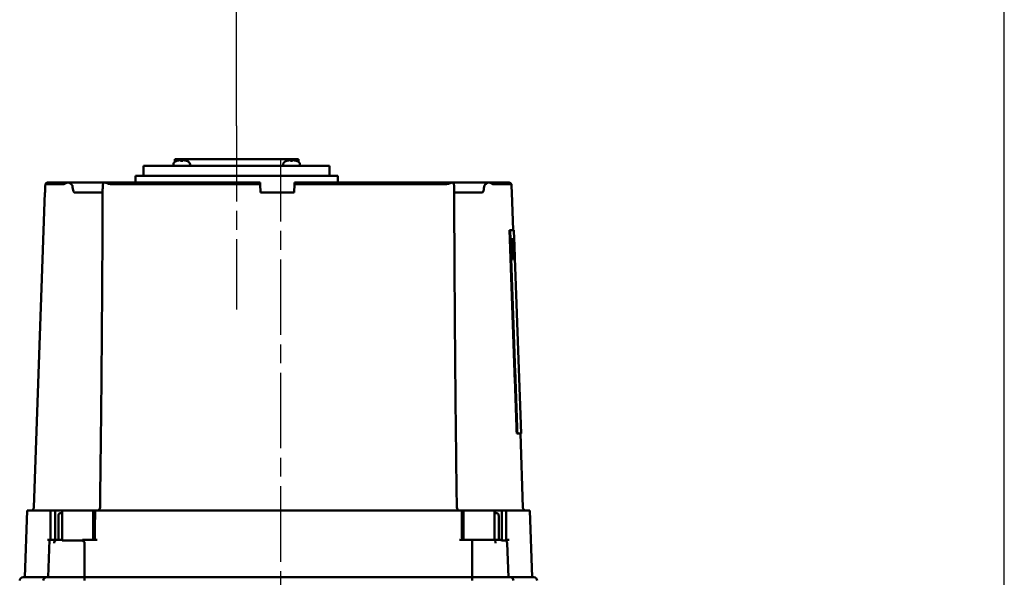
# Model space of a CAD drawing. Header units: millimetres. Extents: x -4631 to 9712, y -389 to 1491.
# Tile 20 of 33: x 459 to 754, y 827 to 994. Entities that reach past the tile are written whole.
import ezdxf

# ---------------------------------------------------------------- set-up
doc = ezdxf.new("R2010")
doc.units = ezdxf.units.MM
doc.header["$LTSCALE"] = 4
doc.linetypes.add('CHAIN', pattern=[0.7087, 0.4724, -0.0591, 0.1181, -0.0591])
for name, color, linetype, lineweight in [('Видимый контур (ГОСТ)', 7, 'Continuous', 50), ('Осевая линия (ГОСТ)', 7, 'Continuous', 25), ('Размер (ГОСТ)', 7, 'Continuous', 25)]:
    doc.layers.add(name, color=color, linetype=linetype, lineweight=lineweight)
doc.styles.add('Обычный текст (ГОСТ)', font='GOST Common Italic.ttf')
doc.dimstyles.new('Обычный (ГОСТ)', dxfattribs={"dimscale": 4, "dimtxt": 3.5, "dimasz": 3.5, "dimexe": 1, "dimexo": 0, "dimgap": 0.5, "dimtad": 1, "dimtxsty": 'Обычный текст (ГОСТ)', "dimblk": 'Filled-1', "dimcen": 0.09, "dimdle": 15, "dimclrd": 256, "dimclre": 256, "dimclrt": 256, "dimazin": 2, "dimtfac": 0.714286, "dimtdec": 3, "dimtmove": 0, "dimatfit": 3, "dimfxl": 1, "dimtolj": 1, "dimlwd": 25, "dimlwe": 25, "dimarcsym": 0})

# ---------------------------------------------------------------- blocks, each defined once
blk = doc.blocks.new('Filled-1')
at = {"color": 0}
for p, q in [((0, 0), (-1, 0.143)), ((-1, 0.143), (-1, -0.143)), ((-1, 0), (0, 0)), ((-1, -0.143), (0, 0))]:
    blk.add_line(p, q, dxfattribs=at)
at = {"color": 0, "flags": 128}
blk.add_lwpolyline([(-1, -0.143), (0, 0), (-1, 0.143), (-1, -0.143)], dxfattribs=at)
at = {"color": 0}
blk.add_solid([(-1, -0.143), (0, 0), (-1, 0.143), (-1, -0.143)], dxfattribs=at)
blk = doc.blocks.new('*D11')
at = {"layer": 'Defpoints', "color": 0, "linetype": 'Continuous', "transparency": 16777216}
for p in [(524.11, 1022.63), (524.11, 962.63), (454.11, 833.12)]:
    blk.add_point(p, dxfattribs=at)
at = {"layer": 'Размер (ГОСТ)', "linetype": 'Continuous', "lineweight": 25, "transparency": 16777216}
for p, q in [((454.11, 833.12), (454.11, 1026.63)), ((524.11, 962.63), (524.11, 1026.63)), ((468.11, 1022.63), (510.11, 1022.63))]:
    blk.add_line(p, q, dxfattribs=at)
at = {"layer": 'Размер (ГОСТ)', "linetype": 'Continuous', "lineweight": 25, "transparency": 16777216, "xscale": 14, "yscale": 14, "zscale": 14, "rotation": 180}
blk.add_blockref('Filled-1', (454.11, 1022.63), dxfattribs=at)
at = {"layer": 'Размер (ГОСТ)', "linetype": 'Continuous', "lineweight": 25, "transparency": 16777216, "xscale": 14, "yscale": 14, "zscale": 14}
blk.add_blockref('Filled-1', (524.11, 1022.63), dxfattribs=at)
at = {"layer": 'Размер (ГОСТ)', "linetype": 'Continuous', "lineweight": 25, "transparency": 16777216, "insert": (480.74, 1038.81), "char_height": 14, "attachment_point": 1, "style": 'Обычный текст (ГОСТ)'}
blk.add_mtext('\\A1;70', dxfattribs=at)
blk = doc.blocks.new('*D12')
at = {"layer": 'Defpoints', "color": 0, "linetype": 'Continuous', "transparency": 16777216}
for p in [(754.11, 1022.63), (524.11, 962.63), (754.11, 822.29)]:
    blk.add_point(p, dxfattribs=at)
at = {"layer": 'Размер (ГОСТ)', "linetype": 'Continuous', "lineweight": 25, "transparency": 16777216}
for p, q in [((524.11, 962.63), (524.11, 1026.63)), ((754.11, 822.29), (754.11, 1026.63)), ((538.11, 1022.63), (740.11, 1022.63))]:
    blk.add_line(p, q, dxfattribs=at)
at = {"layer": 'Размер (ГОСТ)', "linetype": 'Continuous', "lineweight": 25, "transparency": 16777216, "xscale": 14, "yscale": 14, "zscale": 14, "rotation": 180}
blk.add_blockref('Filled-1', (524.11, 1022.63), dxfattribs=at)
at = {"layer": 'Размер (ГОСТ)', "linetype": 'Continuous', "lineweight": 25, "transparency": 16777216, "xscale": 14, "yscale": 14, "zscale": 14}
blk.add_blockref('Filled-1', (754.11, 1022.63), dxfattribs=at)
at = {"layer": 'Размер (ГОСТ)', "linetype": 'Continuous', "lineweight": 25, "transparency": 16777216, "insert": (624.24, 1038.63), "char_height": 14, "attachment_point": 1, "style": 'Обычный текст (ГОСТ)'}
blk.add_mtext('\\A1;230', dxfattribs=at)

msp = doc.modelspace()

# ---------------------------------------------------------------- linework, layer by layer
at = {"layer": 'Видимый контур (ГОСТ)'}
for p, q in [((551.984, 950.629), (496.245, 950.629)), ((496.245, 947.629), (496.245, 950.629)), ((505.164, 951.03), (505.164, 950.629)), ((542.669, 952.629), (505.56, 952.629)), ((505.56, 951.827), (505.56, 952.629)), ((506.262, 952.137), (506.248, 952.137)), ((507.99, 952.137), (507.338, 952.137)), ((507.406, 952.351), (507.424, 952.137)), ((507.922, 952.351), (507.904, 952.137)), ((509.08, 952.137), (509.065, 952.137)), ((510.164, 951.03), (510.164, 950.629)), ((538.065, 951.03), (538.065, 950.629)), ((539.164, 952.137), (539.15, 952.137)), ((540.891, 952.137), (540.239, 952.137)), ((540.307, 952.351), (540.326, 952.137)), ((540.824, 952.351), (540.805, 952.137)), ((541.981, 952.137), (541.967, 952.137)), ((542.669, 951.827), (542.669, 952.629)), ((543.065, 951.03), (543.065, 950.629)), ((551.984, 947.629), (551.984, 950.629)), ((554.413, 947.629), (493.816, 947.629)), ((493.816, 945.629), (493.816, 947.629)), ((554.413, 945.629), (554.413, 947.629)), ((472.446, 945.167), (466.809, 945.167)), ((467.652, 945.629), (473.676, 945.629)), ((484.744, 945.629), (473.676, 945.629)), ((484.744, 945.629), (531.156, 945.629)), ((531.18, 945.167), (486.301, 945.167)), ((531.18, 945.167), (531.156, 945.629)), ((531.313, 942.629), (531.18, 945.167)), ((541.313, 942.629), (541.446, 945.167)), ((541.471, 945.629), (541.446, 945.167)), ((586.962, 945.167), (541.446, 945.167)), ((541.471, 945.629), (588.519, 945.629)), ((599.588, 945.629), (588.519, 945.629)), ((599.588, 945.629), (605.611, 945.629)), ((606.455, 945.167), (600.817, 945.167)), ((466.661, 942.629), (463.364, 848.194)), ((466.717, 942.629), (466.661, 942.629)), ((475.538, 942.629), (483.965, 942.629)), ((541.313, 942.629), (531.313, 942.629)), ((589.298, 942.629), (597.725, 942.629)), ((606.602, 942.629), (606.546, 942.629)), ((606.602, 942.629), (606.995, 931.369)), ((606.083, 931.369), (605.882, 931.369)), ((606.083, 931.369), (607.195, 931.369)), ((607.195, 931.369), (609.327, 870.318)), ((606.638, 928.592), (606.573, 928.592)), ((606.863, 928.592), (606.811, 928.592)), ((606.872, 927.554), (606.831, 927.554)), ((607.04, 928.592), (607.001, 928.592)), ((607.166, 928.592), (607.131, 928.592)), ((607.177, 927.762), (607.149, 927.762)), ((607.267, 928.592), (607.239, 928.592)), ((607.452, 922.492), (607.239, 928.592)), ((607.279, 927.89), (607.263, 927.89)), ((607.279, 927.89), (607.36, 925.596)), ((607.279, 927.89), (607.293, 927.89)), ((606.905, 923.535), (606.85, 923.535)), ((607.115, 923.476), (607.076, 923.476)), ((607.242, 924.89), (607.209, 924.89)), ((607.257, 924.197), (607.223, 924.197)), ((607.309, 924.89), (607.242, 924.89)), ((607.257, 924.197), (607.34, 924.197)), ((607.36, 925.596), (607.343, 925.596)), ((607.4, 925.147), (607.359, 925.147)), ((607.371, 925.596), (607.36, 925.596)), ((607.383, 924.919), (607.367, 924.919)), ((607.383, 924.919), (607.398, 924.919)), ((607.383, 924.919), (607.468, 922.492)), ((606.906, 922.492), (606.969, 922.492)), ((607.125, 922.492), (607.176, 922.492)), ((607.257, 922.492), (607.294, 922.492)), ((607.416, 922.492), (607.438, 922.492)), ((607.452, 922.492), (607.468, 922.492)), ((607.502, 922.492), (607.505, 922.492)), ((608.225, 870.318), (608.024, 870.318)), ((609.327, 870.318), (608.225, 870.318)), ((609.127, 870.318), (609.899, 848.194)), ((461.33, 847.229), (460.632, 827.229)), ((461.33, 847.229), (467.779, 847.229)), ((468.401, 847.229), (467.779, 847.229)), ((468.401, 847.229), (469.731, 847.229)), ((468.401, 847.229), (468.401, 838.479)), ((469.731, 847.229), (471.843, 847.229)), ((469.731, 847.229), (469.731, 838.479)), ((471.843, 847.229), (471.858, 847.229)), ((471.843, 847.229), (471.843, 846.479)), ((471.858, 847.229), (471.858, 838.23)), ((471.858, 847.229), (481.144, 847.229)), ((481.71, 847.229), (481.144, 847.229)), ((481.144, 847.229), (481.144, 838.479)), ((482.475, 847.229), (481.71, 847.229)), ((482.475, 847.229), (590.788, 847.229)), ((591.553, 847.229), (590.788, 847.229)), ((592.119, 847.229), (591.553, 847.229)), ((592.119, 847.229), (601.418, 847.229)), ((592.119, 847.229), (592.119, 838.479)), ((601.418, 847.229), (601.568, 847.229)), ((601.418, 847.229), (601.418, 838.479)), ((601.568, 847.229), (603.54, 847.229)), ((601.568, 847.229), (601.568, 846.479)), ((603.54, 847.229), (603.54, 838.23)), ((603.54, 847.229), (604.862, 847.229)), ((605.484, 847.229), (604.862, 847.229)), ((604.862, 847.229), (604.862, 838.23)), ((605.484, 847.229), (611.933, 847.229)), ((611.933, 847.229), (612.632, 827.229)), ((470.709, 838.479), (470.709, 845.679)), ((471.312, 846.479), (471.858, 846.479)), ((601.418, 846.479), (602.07, 846.479)), ((602.635, 845.679), (602.635, 838.479)), ((468.096, 838.479), (467.488, 838.479)), ((468.096, 838.479), (467.703, 827.229)), ((468.096, 838.479), (469.503, 838.479)), ((469.503, 838.479), (469.477, 837.514)), ((469.731, 838.479), (469.503, 838.479)), ((470.227, 838.479), (471.858, 838.479)), ((477.943, 838.23), (471.858, 838.23)), ((482.377, 838.479), (477.962, 838.479)), ((594.704, 838.479), (590.886, 838.479)), ((594.704, 838.479), (601.625, 838.479)), ((601.625, 838.479), (603.082, 838.479)), ((601.625, 838.479), (601.648, 837.514)), ((604.862, 838.23), (603.54, 838.23)), ((605.775, 838.479), (604.862, 838.479)), ((605.201, 837.514), (605.561, 827.229)), ((460.132, 827.229), (467.203, 827.229)), ((467.203, 827.229), (478.572, 827.229)), ((478.572, 827.229), (594.691, 827.229)), ((594.691, 827.229), (606.061, 827.229)), ((606.061, 827.229), (613.132, 827.229))]:
    msp.add_line(p, q, dxfattribs=at)
for centre, radius, start, end in [((506.164, 951.029), 1, 116.26077, 179.99), ((507.664, 947.989), 4.39, 109.45641, 116.26077), ((506.248, 951.997), 0.14, 90, 109.45641), ((509.08, 951.997), 0.14, 70.54359, 90), ((507.664, 947.989), 4.39, 63.73923, 70.54359), ((509.164, 951.029), 1, 0.01, 63.73923), ((539.065, 951.029), 1, 116.26077, 179.99), ((540.565, 947.989), 4.39, 109.45641, 116.26077), ((539.15, 951.997), 0.14, 90, 109.45641), ((541.981, 951.997), 0.14, 70.54359, 90), ((540.565, 947.989), 4.39, 63.73923, 70.54359), ((542.065, 951.029), 1, 0.01, 63.73923), ((462.364, 848.229), 1, 270, 358), ((482.186, 848.229), 1, 270, 359.22518), ((591.077, 848.229), 1, 180.77482, 270), ((610.899, 848.229), 1, 182, 270), ((604.202, 837.479), 1, 2, 48.69006), ((460.132, 826.229), 1, 90, 180), ((467.203, 826.229), 1, 90, 180), ((606.061, 826.229), 1, 0, 90), ((613.132, 826.229), 1, 0, 90)]:
    msp.add_arc(centre, radius, start, end, dxfattribs=at)
for centre, major_axis, ratio, start_param, end_param in [((507.649, 948.003), (3.046, 3.157), 0.9920917, 0.8679292, 1.1001315), ((507.825, 948.003), (-0.384, 4.37), 0.0903208, 0.096395, 0.3285973), ((507.503, 948.003), (0.384, 4.37), 0.0903208, 5.954588, 6.1867903), ((507.679, 948.003), (3.046, -3.157), 0.9920917, 2.0414611, 2.2736634), ((540.551, 948.003), (3.046, 3.157), 0.9920917, 0.8679292, 1.1001315), ((540.726, 948.003), (-0.384, 4.37), 0.0903208, 0.096395, 0.3285973), ((540.404, 948.003), (0.384, 4.37), 0.0903208, 5.954588, 6.1867903), ((540.58, 948.003), (3.046, -3.157), 0.9920917, 2.0414611, 2.2736634), ((691.944, -4380.533), (0, 7845.621), 0.0390783, 0.824653, 0.8250934), ((381.319, -4380.533), (0, 7845.621), 0.0390783, 5.4580919, 5.4585323), ((381.319, 733.27), (0, 911.96), 0.2528675, 4.9213969, 4.9282396), ((381.319, 719.115), (0, 962.313), 0.2398959, 4.9264458, 4.9318267), ((381.319, 851.786), (0, 950.871), 0.2379201, 4.7879169, 4.7932515), ((381.319, 728.856), (0, 972.182), 0.2370552, 4.9139395, 4.9193139), ((381.319, 847.043), (0, 960.297), 0.2357085, 4.7910384, 4.796327), ((381.319, 733.716), (0, 949.661), 0.2426169, 4.9125043, 4.9179461), ((381.319, 836.089), (0, 960.427), 0.2360786, 4.8035025, 4.8088532), ((381.319, 844.388), (0, 911.223), 0.2487766, 4.7982073, 4.8049283), ((381.319, 884.016), (0, 674.932), 0.3353015, 4.7694279, 4.778483), ((381.319, 835.785), (0, 679.928), 0.3353015, 4.8402617, 4.8493125), ((381.319, 829.097), (0, 697.953), 0.3268836, 4.8500712, 4.8542267), ((381.319, 878.051), (0, 696.399), 0.3251525, 4.7796983, 4.7838324), ((381.319, 877.139), (0, 701.612), 0.322754, 4.7770752, 4.7795112), ((381.319, 826.904), (0, 707.016), 0.322754, 4.8480037, 4.8504386), ((381.319, 908.384), (0, 285.383), 0.7935293, 4.7618461, 4.7703633), ((381.319, 910.422), (0, 277.194), 0.8167585, 4.7559469, 4.7655346)]:
    msp.add_ellipse(centre, major_axis=major_axis, ratio=ratio, start_param=start_param, end_param=end_param, dxfattribs=at)
for points, knots in [([(507.229, 952.35), (507.249, 952.352), (507.271, 952.354), (507.312, 952.357), (507.331, 952.358), (507.362, 952.358), (507.377, 952.358), (507.397, 952.356), (507.403, 952.355), (507.406, 952.352), (507.406, 952.351), (507.405, 952.35)], [0, 0, 0, 0, 0.006105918, 0.006105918, 0.012211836, 0.012211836, 0.018306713, 0.018306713, 0.02440159, 0.02440159, 0.027283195, 0.027283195, 0.027283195, 0.027283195]), ([(507.923, 952.35), (507.921, 952.352), (507.923, 952.354), (507.937, 952.357), (507.947, 952.358), (507.973, 952.358), (507.99, 952.358), (508.028, 952.356), (508.05, 952.355), (508.079, 952.352), (508.089, 952.351), (508.099, 952.35)], [0, 0, 0, 0, 0.006108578, 0.006108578, 0.012217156, 0.012217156, 0.018309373, 0.018309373, 0.02440159, 0.02440159, 0.027283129, 0.027283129, 0.027283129, 0.027283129]), ([(540.13, 952.35), (540.15, 952.352), (540.172, 952.354), (540.213, 952.357), (540.232, 952.358), (540.264, 952.358), (540.278, 952.358), (540.298, 952.356), (540.304, 952.355), (540.307, 952.352), (540.307, 952.351), (540.306, 952.35)], [0, 0, 0, 0, 0.006105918, 0.006105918, 0.012211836, 0.012211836, 0.018306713, 0.018306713, 0.02440159, 0.02440159, 0.027283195, 0.027283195, 0.027283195, 0.027283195]), ([(540.824, 952.35), (540.822, 952.352), (540.825, 952.354), (540.838, 952.357), (540.849, 952.358), (540.875, 952.358), (540.892, 952.358), (540.93, 952.356), (540.951, 952.355), (540.981, 952.352), (540.99, 952.351), (541, 952.35)], [0, 0, 0, 0, 0.006108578, 0.006108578, 0.012217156, 0.012217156, 0.018309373, 0.018309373, 0.02440159, 0.02440159, 0.027283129, 0.027283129, 0.027283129, 0.027283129]), ([(467.652, 945.629), (467.529, 945.629), (467.384, 945.6), (467.155, 945.506), (467.032, 945.424), (466.897, 945.288), (466.85, 945.229), (466.809, 945.167)], [0.44459589, 0.44459589, 0.44459589, 0.44459589, 0.481619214, 0.481619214, 0.518686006, 0.518686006, 0.539173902, 0.539173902, 0.539173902, 0.539173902]), ([(473.58, 945.621), (473.482, 945.61), (473.385, 945.591), (473.073, 945.501), (472.897, 945.408), (472.689, 945.284), (472.627, 945.244), (472.522, 945.185), (472.479, 945.167), (472.446, 945.167)], [0.13924742, 0.13924742, 0.13924742, 0.13924742, 0.17358862, 0.17358862, 0.25091913, 0.25091913, 0.29088897, 0.29088897, 0.33015942, 0.33015942, 0.33015942, 0.33015942]), ([(473.58, 945.621), (473.611, 945.626), (473.641, 945.629), (473.673, 945.629), (473.675, 945.629), (473.676, 945.629)], [0.161738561, 0.161738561, 0.161738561, 0.161738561, 0.17775621, 0.17775621, 0.178319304, 0.178319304, 0.178319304, 0.178319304]), ([(474.905, 944.682), (474.9, 944.723), (474.886, 944.762), (474.845, 944.845), (474.815, 944.889), (474.722, 945.003), (474.642, 945.078), (474.399, 945.274), (474.199, 945.403), (473.85, 945.559), (473.712, 945.603), (473.58, 945.621)], [0.0000155, 0.0000155, 0.0000155, 0.0000155, 0.01243753, 0.01243753, 0.02798789, 0.02798789, 0.05721604, 0.05721604, 0.10680578, 0.10680578, 0.13889955, 0.13889955, 0.13889955, 0.13889955]), ([(475.538, 942.629), (475.523, 942.629), (475.508, 942.632), (475.476, 942.645), (475.46, 942.656), (475.418, 942.692), (475.394, 942.722), (475.324, 942.829), (475.281, 942.932), (475.106, 943.43), (474.993, 944.062), (474.905, 944.682)], [0, 0, 0, 0, 0.00455788, 0.00455788, 0.01036673, 0.01036673, 0.02110387, 0.02110387, 0.04882238, 0.04882238, 0.15781205, 0.15781205, 0.15781205, 0.15781205]), ([(484.005, 944.682), (483.989, 944.164), (483.974, 943.573), (483.967, 943.071), (483.966, 942.986), (483.966, 942.911)], [0.00046437, 0.00046437, 0.00046437, 0.00046437, 0.15724896, 0.15724896, 0.19039159, 0.19039159, 0.19039159, 0.19039159]), ([(484.578, 945.621), (484.483, 945.604), (484.4, 945.563), (484.245, 945.44), (484.177, 945.35), (484.098, 945.187), (484.074, 945.122), (484.045, 945.012), (484.035, 944.969), (484.023, 944.896), (484.019, 944.867), (484.013, 944.819), (484.012, 944.8), (484.007, 944.748), (484.006, 944.716), (484.005, 944.682)], [0.17512103, 0.17512103, 0.17512103, 0.17512103, 0.22225664, 0.22225664, 0.27832413, 0.27832413, 0.30987938, 0.30987938, 0.32787114, 0.32787114, 0.33854906, 0.33854906, 0.34514732, 0.34514732, 0.35559515, 0.35559515, 0.35559515, 0.35559515]), ([(484.744, 945.629), (484.743, 945.629), (484.741, 945.629), (484.685, 945.629), (484.632, 945.626), (484.578, 945.621)], [-0.00065039, -0.00065039, -0.00065039, -0.00065039, 0, 0, 0.018498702, 0.018498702, 0.018498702, 0.018498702]), ([(486.301, 945.167), (486.176, 945.167), (485.987, 945.183), (485.459, 945.332), (485.182, 945.448), (484.794, 945.576), (484.678, 945.607), (484.578, 945.621)], [0, 0, 0, 0, 0.03867243, 0.03867243, 0.08104669, 0.08104669, 0.10339071, 0.10339071, 0.10339071, 0.10339071]), ([(588.685, 945.621), (588.611, 945.61), (588.529, 945.591), (588.228, 945.501), (587.998, 945.408), (587.636, 945.284), (587.506, 945.244), (587.24, 945.185), (587.104, 945.167), (586.962, 945.167)], [0.1392474, 0.1392474, 0.1392474, 0.1392474, 0.17358867, 0.17358867, 0.25091917, 0.25091917, 0.29088901, 0.29088901, 0.33015946, 0.33015946, 0.33015946, 0.33015946]), ([(588.519, 945.629), (588.521, 945.629), (588.522, 945.629), (588.578, 945.629), (588.631, 945.626), (588.685, 945.621)], [-0.000649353, -0.000649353, -0.000649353, -0.000649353, 0, 0, 0.018499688, 0.018499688, 0.018499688, 0.018499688]), ([(589.258, 944.682), (589.257, 944.723), (589.255, 944.762), (589.247, 944.845), (589.242, 944.889), (589.222, 945.003), (589.204, 945.078), (589.132, 945.274), (589.059, 945.403), (588.872, 945.559), (588.785, 945.603), (588.685, 945.621)], [0.0000155, 0.0000155, 0.0000155, 0.0000155, 0.01243755, 0.01243755, 0.02798792, 0.02798792, 0.05721611, 0.05721611, 0.10680589, 0.10680589, 0.13889959, 0.13889959, 0.13889959, 0.13889959]), ([(589.297, 942.911), (589.297, 942.951), (589.297, 942.992), (589.293, 943.43), (589.277, 944.062), (589.258, 944.682)], [0.03758149, 0.03758149, 0.03758149, 0.03758149, 0.04882239, 0.04882239, 0.15780789, 0.15780789, 0.15780789, 0.15780789]), ([(598.358, 944.682), (598.284, 944.164), (598.184, 943.573), (598.012, 943.005), (597.958, 942.862), (597.871, 942.724), (597.843, 942.688), (597.798, 942.652), (597.784, 942.644), (597.754, 942.632), (597.74, 942.629), (597.725, 942.629)], [0.00052296, 0.00052296, 0.00052296, 0.00052296, 0.15729125, 0.15729125, 0.2152241, 0.2152241, 0.2378413, 0.2378413, 0.24711178, 0.24711178, 0.25545778, 0.25545778, 0.25545778, 0.25545778]), ([(599.683, 945.621), (599.558, 945.604), (599.427, 945.563), (599.143, 945.44), (598.984, 945.35), (598.755, 945.187), (598.672, 945.122), (598.555, 945.012), (598.513, 944.969), (598.455, 944.896), (598.434, 944.867), (598.405, 944.819), (598.395, 944.8), (598.373, 944.748), (598.363, 944.716), (598.358, 944.682)], [0.17512101, 0.17512101, 0.17512101, 0.17512101, 0.22225662, 0.22225662, 0.27832413, 0.27832413, 0.30987939, 0.30987939, 0.32787115, 0.32787115, 0.33854908, 0.33854908, 0.34514734, 0.34514734, 0.35559517, 0.35559517, 0.35559517, 0.35559517]), ([(599.588, 945.629), (599.589, 945.629), (599.59, 945.629), (599.622, 945.629), (599.652, 945.626), (599.683, 945.621)], [-0.00065039, -0.00065039, -0.00065039, -0.00065039, 0, 0, 0.01849867, 0.01849867, 0.01849867, 0.01849867]), ([(600.817, 945.167), (600.788, 945.167), (600.739, 945.183), (600.495, 945.332), (600.314, 945.448), (599.948, 945.576), (599.816, 945.607), (599.683, 945.621)], [0, 0, 0, 0, 0.03867244, 0.03867244, 0.08104671, 0.08104671, 0.10339073, 0.10339073, 0.10339073, 0.10339073]), ([(606.455, 945.167), (606.413, 945.229), (606.367, 945.288), (606.231, 945.424), (606.108, 945.506), (605.88, 945.6), (605.734, 945.629), (605.611, 945.629)], [0.053694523, 0.053694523, 0.053694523, 0.053694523, 0.074182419, 0.074182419, 0.111249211, 0.111249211, 0.148272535, 0.148272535, 0.148272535, 0.148272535]), ([(483.186, 848.216), (483.271, 854.529), (483.35, 860.842), (483.493, 873.468), (483.558, 879.781), (483.676, 892.407), (483.728, 898.72), (483.818, 911.346), (483.857, 917.659), (483.921, 930.285), (483.947, 936.598), (483.966, 942.911)], [0.3950659, 0.3950659, 0.3950659, 0.3950659, 2.2907727, 2.2907727, 4.1864795, 4.1864795, 6.0821864, 6.0821864, 7.9778932, 7.9778932, 9.8736, 9.8736, 9.8736, 9.8736]), ([(589.297, 942.911), (589.316, 936.598), (589.342, 930.285), (589.406, 917.659), (589.445, 911.346), (589.536, 898.72), (589.588, 892.407), (589.705, 879.781), (589.77, 873.468), (589.914, 860.842), (589.992, 854.529), (590.077, 848.216)], [0.5162918, 0.5162918, 0.5162918, 0.5162918, 2.4119986, 2.4119986, 4.3077054, 4.3077054, 6.2034122, 6.2034122, 8.099119, 8.099119, 9.9948258, 9.9948258, 9.9948258, 9.9948258]), ([(607.267, 928.592), (607.27, 928.592), (607.273, 928.586), (607.278, 928.561), (607.279, 928.55), (607.281, 928.527), (607.284, 928.505), (607.29, 928.397), (607.293, 928.339), (607.296, 928.271)], [0, 0, 0, 0, 0.05963578, 0.05963578, 0.0857056, 0.0857056, 0.10446497, 0.10446497, 0.11815623, 0.11815623, 0.11815623, 0.11815623]), ([(607.312, 927.682), (607.31, 927.726), (607.308, 927.762), (607.304, 927.822), (607.302, 927.841), (607.298, 927.882), (607.295, 927.89), (607.293, 927.89)], [-0.091970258, -0.091970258, -0.091970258, -0.091970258, -0.072509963, -0.072509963, -0.049331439, -0.049331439, 0, 0, 0, 0]), ([(607.296, 928.271), (607.302, 928.158), (607.307, 928.017), (607.314, 927.846), (607.315, 927.818), (607.316, 927.791), (607.317, 927.765), (607.318, 927.756), (607.318, 927.748), (607.318, 927.739), (607.319, 927.714), (607.32, 927.689), (607.321, 927.665), (607.322, 927.64), (607.323, 927.615), (607.324, 927.591), (607.325, 927.566), (607.326, 927.542), (607.326, 927.519), (607.327, 927.495), (607.328, 927.471), (607.329, 927.448), (607.333, 927.337), (607.337, 927.223), (607.341, 927.108), (607.343, 927.051), (607.345, 926.993), (607.347, 926.936)], [0, 0, 0, 0, 0.0623446, 0.0623446, 0.0623446, 0.07243367, 0.07243367, 0.07243367, 0.07565797, 0.07565797, 0.07565797, 0.08535654, 0.08535654, 0.08535654, 0.09545122, 0.09545122, 0.09545122, 0.10580563, 0.10580563, 0.10580563, 0.11654942, 0.11654942, 0.11654942, 0.16871858, 0.16871858, 0.16871858, 0.19471391, 0.19471391, 0.19471391, 0.19471391]), ([(607.344, 926.872), (607.339, 926.998), (607.335, 927.124), (607.33, 927.243), (607.329, 927.267), (607.329, 927.29), (607.328, 927.313), (607.327, 927.323), (607.327, 927.333), (607.326, 927.344), (607.326, 927.365), (607.325, 927.387), (607.324, 927.41), (607.323, 927.435), (607.322, 927.461), (607.321, 927.488), (607.32, 927.498), (607.32, 927.508), (607.319, 927.518), (607.317, 927.582), (607.314, 927.636), (607.312, 927.682)], [0, 0, 0, 0, 0.037927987, 0.037927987, 0.037927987, 0.045388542, 0.045388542, 0.045388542, 0.048590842, 0.048590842, 0.048590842, 0.054950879, 0.054950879, 0.054950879, 0.061810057, 0.061810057, 0.061810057, 0.064445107, 0.064445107, 0.064445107, 0.080766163, 0.080766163, 0.080766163, 0.080766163]), ([(607.374, 925.913), (607.372, 926.006), (607.369, 926.115), (607.365, 926.239), (607.364, 926.264), (607.363, 926.29), (607.362, 926.318), (607.361, 926.375), (607.359, 926.437), (607.356, 926.507), (607.356, 926.514), (607.356, 926.522), (607.356, 926.529), (607.352, 926.642), (607.348, 926.757), (607.344, 926.872)], [0, 0, 0, 0, 0.040709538, 0.040709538, 0.040709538, 0.048960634, 0.048960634, 0.048960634, 0.065680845, 0.065680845, 0.065680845, 0.067395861, 0.067395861, 0.067395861, 0.0937961, 0.0937961, 0.0937961, 0.0937961]), ([(607.347, 926.936), (607.356, 926.691), (607.364, 926.447), (607.376, 926.088), (607.382, 925.888), (607.392, 925.558), (607.395, 925.457), (607.398, 925.278), (607.4, 925.205), (607.4, 925.147)], [0, 0, 0, 0, 0.07354876, 0.07354876, 0.11501333, 0.11501333, 0.13774766, 0.13774766, 0.16164099, 0.16164099, 0.16164099, 0.16164099]), ([(607.371, 925.596), (607.374, 925.596), (607.375, 925.605), (607.377, 925.627), (607.377, 925.635), (607.377, 925.645), (607.378, 925.657), (607.378, 925.66), (607.378, 925.663), (607.378, 925.667), (607.378, 925.671), (607.378, 925.676), (607.378, 925.683), (607.378, 925.691), (607.378, 925.701), (607.378, 925.714), (607.378, 925.724), (607.378, 925.737), (607.377, 925.752), (607.377, 925.795), (607.376, 925.849), (607.374, 925.913)], [0, 0, 0, 0, 0.045302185, 0.045302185, 0.045302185, 0.062458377, 0.062458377, 0.062458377, 0.065603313, 0.065603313, 0.065603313, 0.068987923, 0.068987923, 0.068987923, 0.072924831, 0.072924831, 0.072924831, 0.076296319, 0.076296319, 0.076296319, 0.086047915, 0.086047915, 0.086047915, 0.086047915]), ([(470.709, 845.679), (470.709, 845.778), (470.726, 845.893), (470.782, 846.075), (470.832, 846.173), (470.937, 846.313), (471.011, 846.38), (471.149, 846.456), (471.237, 846.479), (471.312, 846.479)], [0, 0, 0, 0, 0.02946755, 0.02946755, 0.05915885, 0.05915885, 0.08916289, 0.08916289, 0.11950557, 0.11950557, 0.11950557, 0.11950557]), ([(602.07, 846.479), (602.141, 846.479), (602.225, 846.455), (602.355, 846.378), (602.425, 846.311), (602.522, 846.17), (602.567, 846.072), (602.619, 845.891), (602.635, 845.777), (602.635, 845.679)], [-0.12164783, -0.12164783, -0.12164783, -0.12164783, -0.08978933, -0.08978933, -0.05899766, -0.05899766, -0.02916273, -0.02916273, 0, 0, 0, 0]), ([(469.477, 837.514), (469.481, 837.629), (469.502, 837.758), (469.569, 837.975), (469.63, 838.098), (469.761, 838.273), (469.853, 838.355), (470.024, 838.45), (470.134, 838.479), (470.227, 838.479)], [-0.59264116, -0.59264116, -0.59264116, -0.59264116, -0.55917437, -0.55917437, -0.52209316, -0.52209316, -0.48476501, -0.48476501, -0.44717103, -0.44717103, -0.44717103, -0.44717103]), ([(477.943, 838.23), (478.116, 838.155), (478.25, 838.066), (478.416, 837.903), (478.475, 837.826), (478.542, 837.67), (478.559, 837.6), (478.56, 837.522), (478.56, 837.518), (478.56, 837.514)], [0.721306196, 0.721306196, 0.721306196, 0.721306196, 0.762128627, 0.762128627, 0.789782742, 0.789782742, 0.809787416, 0.809787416, 0.810787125, 0.810787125, 0.810787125, 0.810787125]), ([(603.082, 838.479), (603.169, 838.479), (603.271, 838.45), (603.415, 838.362), (603.484, 838.3), (603.54, 838.23)], [-0.150544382, -0.150544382, -0.150544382, -0.150544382, -0.111795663, -0.111795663, -0.080837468, -0.080837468, -0.080837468, -0.080837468]), ([(478.572, 827.229), (478.572, 827.229), (478.573, 827.222), (478.573, 827.206), (478.573, 827.192), (478.573, 827.17), (478.574, 827.141), (478.574, 827.088), (478.573, 827.012), (478.573, 826.917), (478.573, 826.825), (478.573, 826.717), (478.572, 826.598), (478.572, 826.481), (478.572, 826.356), (478.572, 826.229)], [-0.31991784, -0.31991784, -0.31991784, -0.31991784, -0.29776324, -0.29776324, -0.29776324, -0.27614568, -0.27614568, -0.27614568, -0.23632802, -0.23632802, -0.23632802, -0.19773567, -0.19773567, -0.19773567, -0.15972751, -0.15972751, -0.15972751, -0.15972751]), ([(594.691, 827.229), (594.691, 827.229), (594.69, 827.222), (594.69, 827.206), (594.69, 827.192), (594.69, 827.17), (594.69, 827.141), (594.689, 827.088), (594.69, 827.012), (594.69, 826.917), (594.69, 826.825), (594.691, 826.717), (594.691, 826.598), (594.691, 826.481), (594.691, 826.356), (594.691, 826.229)], [-0.31990975, -0.31990975, -0.31990975, -0.31990975, -0.29774915, -0.29774915, -0.29774915, -0.27613227, -0.27613227, -0.27613227, -0.23631761, -0.23631761, -0.23631761, -0.19772722, -0.19772722, -0.19772722, -0.15971948, -0.15971948, -0.15971948, -0.15971948])]:
    msp.add_open_spline(points, degree=3, knots=knots, dxfattribs=at)
for points in [[(507.334, 952.129), (507.335, 952.134), (507.337, 952.137), (507.338, 952.137)], [(507.99, 952.137), (507.991, 952.137), (507.993, 952.134), (507.994, 952.129)], [(540.236, 952.129), (540.237, 952.134), (540.238, 952.137), (540.239, 952.137)], [(540.891, 952.137), (540.893, 952.137), (540.894, 952.134), (540.895, 952.129)], [(481.613, 838.479), (481.653, 841.396), (481.685, 844.313), (481.71, 847.229)], [(591.553, 847.229), (591.578, 844.313), (591.61, 841.396), (591.65, 838.479)], [(477.962, 838.479), (477.956, 838.396), (477.949, 838.313), (477.943, 838.23)], [(594.697, 827.229), (594.698, 830.932), (594.701, 834.71), (594.704, 838.479)], [(478.567, 827.229), (478.565, 830.616), (478.563, 834.066), (478.56, 837.514)]]:
    msp.add_open_spline(points, degree=3, dxfattribs=at)
for points, weights in [([(608.024, 870.318), (606.948, 900.989), (605.882, 931.369)], [1, 1.00001116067, 1]), ([(606.083, 931.369), (607.149, 900.988), (608.225, 870.318)], [1, 1.00001113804, 1])]:
    msp.add_rational_spline(points, weights, degree=2, dxfattribs=at)
at = {"layer": 'Осевая линия (ГОСТ)', "linetype": 'CHAIN', "ltscale": 11.993792}
for p, q in [((524.115, 962.629), (524.115, 907.519)), ((537.386, 797.917), (537.386, 952.911))]:
    msp.add_line(p, q, dxfattribs=at)

# ---------------------------------------------------------------- dimensions: what is measured, and where the dimension line sits
at = {"layer": 'Размер (ГОСТ)', "linetype": 'Continuous', "lineweight": 25}
dim = msp.add_linear_dim(base=(524.115, 1022.629), p1=(454.114, 833.125), p2=(524.115, 962.629), dimstyle='Обычный (ГОСТ)', override={"dimgap": 0.5, "dimdec": 2, "dimtol": 0, "dimlim": 0, "dimtp": 0, "dimtm": 0, "dimtdec": 3, "dimtofl": 0, "dimatfit": 1}, dxfattribs=at)
dim.commit()
dim.dimension.update_dxf_attribs({"geometry": '*D11', "text_midpoint": (489.114, 1022.629), "dimtype": 160})
dim = msp.add_linear_dim(base=(754.114, 1022.629), p1=(524.115, 962.629), p2=(754.114, 822.29), angle=180, dimstyle='Обычный (ГОСТ)', override={"dimgap": 0.5, "dimdec": 2, "dimtol": 0, "dimlim": 0, "dimtp": 0, "dimtm": 0, "dimtdec": 3, "dimtofl": 0, "dimatfit": 1}, dxfattribs=at)
dim.commit()
dim.dimension.update_dxf_attribs({"geometry": '*D12', "text_midpoint": (639.114, 1022.629), "dimtype": 160})

doc.saveas('drawing.dxf')
